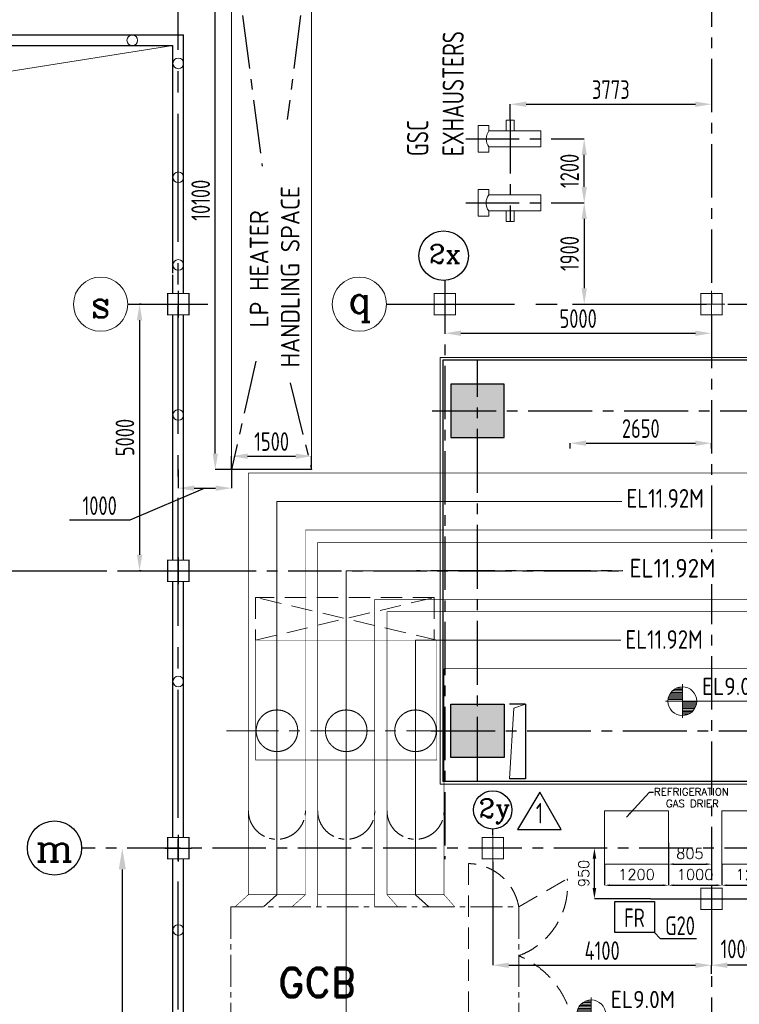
# Model space of a CAD drawing. Extents: x 18893 to 3351893, y -610358 to 406739.
# Tile 28 of 256: x 69056 to 82555, y 334796 to 353262. Entities that reach past the tile are written whole.
import ezdxf
from ezdxf.enums import TextEntityAlignment as Align

# ---------------------------------------------------------------- set-up
doc = ezdxf.new("R2010")
doc.units = 0
doc.header["$LTSCALE"] = 800
doc.header["$MEASUREMENT"] = 0
doc.set_wipeout_variables(frame=1)
for name, pattern in [('CENTER', [2, 1.25, -0.25, 0.25, -0.25]), ('CENTER2', [1.125, 0.75, -0.125, 0.125, -0.125]), ('CONTINOUS', [0]), ('DASHED', [0.75, 0.5, -0.25]), ('HIDDEN', [0.375, 0.25, -0.125])]:
    doc.linetypes.add(name, pattern=pattern)
doc.layers.get('0').update_dxf_attribs({"linetype": 'CONTINUOUS'})
for name, color, linetype in [('0-7-COL', 2, 'CENTER'), ('Aux_col', 7, 'CONTINUOUS'), ('CEN', 2, 'CENTER'), ('CL', 2, 'CENTER2'), ('GRID', 8, 'CENTER'), ('HANGERS', 1, 'CONTINUOUS'), ('HATCH', 9, 'CONTINUOUS'), ('IPB', 1, 'CONTINUOUS'), ('PUMPS', 7, 'CONTINUOUS'), ('TGCOL', 2, 'CONTINUOUS'), ('WALL', 6, 'CONTINUOUS')]:
    doc.layers.add(name, color=color, linetype=linetype)
for name, color, linetype, lineweight in [('DIM', 4, 'CONTINUOUS', 13), ('equip', 251, 'CENTER2', 9), ('EQUPT', 251, 'HIDDEN', 9), ('LOGO', 7, 'CONTINUOUS', 13), ('T', 3, 'CONTINUOUS', 15), ('TEXT', 3, 'CONTINUOUS', 15)]:
    doc.layers.add(name, color=color, linetype=linetype, lineweight=lineweight)
doc.styles.add('DIM', font='romans.shx')
doc.styles.add('ROMANC', font='romanc')
doc.styles.add('ROMAND', font='romand')
doc.styles.add('ROMANS', font='ISO9.shx', dxfattribs={"width": 0.8})
doc.styles.add('S1', font='SIMPLEX.SHX', dxfattribs={"height": 200})
doc.styles.get("Standard").update_dxf_attribs({"font": 'ISO9'})
doc.dimstyles.get("Standard").update_dxf_attribs({"dimtxt": 0.18, "dimasz": 0.18, "dimexe": 0.18, "dimexo": 0.0625, "dimgap": 0.09, "dimtad": 0, "dimtih": 1, "dimtoh": 1, "dimdec": 4, "dimzin": 0, "dimdsep": 46, "dimtxsty": 'Standard', "dimcen": 0.09, "dimadec": 0, "dimazin": 0, "dimtfac": 1, "dimtdec": 4, "dimtofl": 0, "dimtmove": 0, "dimatfit": 3, "dimfxl": 0, "dimtolj": 1, "dimtzin": 0, "dimarcsym": 0})
doc.dimstyles.new('STANDARD$0', dxfattribs={"dimtxt": 250, "dimasz": 200, "dimexe": 0, "dimexo": 0, "dimgap": 100, "dimtad": 1, "dimdec": 0, "dimzin": 0, "dimdsep": 46, "dimtxsty": 'S1', "dimcen": 0, "dimadec": 0, "dimazin": 0, "dimtfac": 1, "dimtdec": 0, "dimtmove": 2, "dimatfit": 3, "dimfxl": 0, "dimtolj": 1, "dimtzin": 0, "dimarcsym": 0})

# ---------------------------------------------------------------- blocks, each defined once
blk = doc.blocks.new('A$C5C0C65E7')
for p, q in [((0, 125), (0, -125)), ((-125, 0), (125, 0))]:
    blk.add_line(p, q)
at = {"const_width": 10, "flags": 128}
blk.add_lwpolyline([(-100, -100), (100, -100), (100, 100), (-100, 100)], close=True, dxfattribs=at)
blk = doc.blocks.new('A$C2B282DB4')
at = {"xscale": 2, "yscale": 2, "zscale": 2}
blk.add_blockref('A$C5C0C65E7', (0, 0), dxfattribs=at)
blk = doc.blocks.new('*D550')
at = {"layer": 'DIM', "lineweight": -2}
for p, q in [((80027, 337426), (80027, 337029)), ((81227, 337426), (81227, 337029)), ((80127, 337029), (81127, 337029))]:
    blk.add_line(p, q, dxfattribs=at)
at = {"layer": 'DIM'}
for points in [[(80127, 337046), (80127, 337012), (80027, 337029)], [(81127, 337046), (81127, 337012), (81227, 337029)]]:
    blk.add_solid(points, dxfattribs=at)
at = {"layer": 'DIM', "insert": (80627, 337229), "char_height": 200, "attachment_point": 5, "style": 'S1'}
blk.add_mtext('\\A1;1200', dxfattribs=at)
blk = doc.blocks.new('*D551')
at = {"layer": 'DIM', "lineweight": -2}
for p, q in [((81227, 337426), (81227, 337029)), ((82227, 337426), (82227, 337029)), ((81327, 337029), (82127, 337029))]:
    blk.add_line(p, q, dxfattribs=at)
at = {"layer": 'DIM'}
for points in [[(81327, 337046), (81327, 337012), (81227, 337029)], [(82127, 337046), (82127, 337012), (82227, 337029)]]:
    blk.add_solid(points, dxfattribs=at)
at = {"layer": 'DIM', "insert": (81727, 337229), "char_height": 200, "attachment_point": 5, "style": 'S1'}
blk.add_mtext('\\A1;1000', dxfattribs=at)
blk = doc.blocks.new('*D552')
at = {"layer": 'DIM', "lineweight": -2}
for p, q in [((82227, 337426), (82227, 337029)), ((83427, 337426), (83427, 337029)), ((82327, 337029), (83327, 337029))]:
    blk.add_line(p, q, dxfattribs=at)
at = {"layer": 'DIM'}
for points in [[(82327, 337046), (82327, 337012), (82227, 337029)], [(83327, 337046), (83327, 337012), (83427, 337029)]]:
    blk.add_solid(points, dxfattribs=at)
at = {"layer": 'DIM', "insert": (82827, 337229), "char_height": 200, "attachment_point": 5, "style": 'S1'}
blk.add_mtext('\\A1;1200', dxfattribs=at)
blk = doc.blocks.new('*X33')
at = {"color": 0}
for p, q in [((36226, 29425), (36330, 29425)), ((36085, 29250), (36330, 29250)), ((36092, 29275), (36330, 29275)), ((36102, 29300), (36330, 29300)), ((36115, 29325), (36330, 29325)), ((36132, 29350), (36330, 29350)), ((36154, 29375), (36330, 29375)), ((36183, 29400), (36330, 29400)), ((36080, 29200), (36330, 29200)), ((36081, 29225), (36330, 29225))]:
    blk.add_line(p, q, dxfattribs=at)
blk = doc.blocks.new('LL')
for p, q in [((-711, 0), (-711, 423)), ((-1136, 0), (-711, 0)), ((1493, 0), (-711, 0)), ((-711, 0), (-711, -418))]:
    blk.add_line(p, q)
for start, end in [(90, 180), (0, 90), (180, 270), (270, 0)]:
    blk.add_arc((-711, 0), 360, start, end)
at = {"xscale": 1.440000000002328, "yscale": 1.440000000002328, "zscale": 1.440000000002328}
blk.add_blockref('*X33', (-53026, -42044), dxfattribs=at)
at = {"xscale": 1.440000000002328, "yscale": 1.440000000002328, "zscale": 1.440000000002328, "rotation": 180}
blk.add_blockref('*X33', (51604, 42044), dxfattribs=at)
blk = doc.blocks.new('*D594')
at = {"layer": 'DIM', "color": 9, "lineweight": -2}
for p, q in [((79440, 349826), (79646, 349826)), ((79646, 349526), (79646, 348226)), ((79426, 347926), (79646, 347926))]:
    blk.add_line(p, q, dxfattribs=at)
at = {"layer": 'DIM', "color": 9}
for points in [[(79596, 349526), (79696, 349526), (79646, 349826)], [(79596, 348226), (79696, 348226), (79646, 347926)]]:
    blk.add_solid(points, dxfattribs=at)
at = {"layer": 'DIM', "insert": (79371, 348876), "char_height": 350, "attachment_point": 5, "rotation": 90, "style": 'ROMANS'}
blk.add_mtext('\\A1;1900', dxfattribs=at)
blk = doc.blocks.new('*D598')
at = {"layer": 'DIM', "color": 9, "lineweight": -2}
for p, q in [((77032, 347678), (77032, 347381)), ((82032, 347678), (82032, 347381)), ((77332, 347381), (81732, 347381))]:
    blk.add_line(p, q, dxfattribs=at)
at = {"layer": 'DIM', "color": 9}
for points in [[(77332, 347431), (77332, 347331), (77032, 347381)], [(81732, 347431), (81732, 347331), (82032, 347381)]]:
    blk.add_solid(points, dxfattribs=at)
at = {"layer": 'DIM', "insert": (79532, 347656), "char_height": 350, "attachment_point": 5, "style": 'ROMANS'}
blk.add_mtext('\\A1;5000', dxfattribs=at)
blk = doc.blocks.new('*D599')
at = {"layer": 'DIM', "color": 9, "lineweight": -2}
for p, q in [((73032, 344826), (73032, 345075)), ((73332, 345075), (74232, 345075)), ((74532, 344826), (74532, 345075))]:
    blk.add_line(p, q, dxfattribs=at)
at = {"layer": 'DIM', "color": 9}
for points in [[(73332, 345125), (73332, 345025), (73032, 345075)], [(74232, 345125), (74232, 345025), (74532, 345075)]]:
    blk.add_solid(points, dxfattribs=at)
at = {"layer": 'DIM', "insert": (73782, 345350), "char_height": 350, "attachment_point": 5, "style": 'ROMANS'}
blk.add_mtext('\\A1;1500', dxfattribs=at)
blk = doc.blocks.new('*D633')
at = {"layer": 'DIM', "lineweight": -2}
for p, q in [((81227, 337822), (81227, 337425)), ((82032, 337822), (82032, 337425)), ((81327, 337425), (81932, 337425))]:
    blk.add_line(p, q, dxfattribs=at)
at = {"layer": 'DIM'}
for points in [[(81327, 337441), (81327, 337408), (81227, 337425)], [(81932, 337441), (81932, 337408), (82032, 337425)]]:
    blk.add_solid(points, dxfattribs=at)
at = {"layer": 'DIM', "insert": (81629, 337625), "char_height": 200, "attachment_point": 5, "style": 'S1'}
blk.add_mtext('\\A1;805', dxfattribs=at)
blk = doc.blocks.new('*D637')
at = {"layer": 'DIM', "color": 9, "lineweight": -2}
for p, q in [((74532, 354926), (72726, 354926)), ((72726, 345126), (72726, 354626)), ((74532, 344826), (72726, 344826))]:
    blk.add_line(p, q, dxfattribs=at)
at = {"layer": 'DIM', "color": 9}
for points in [[(72676, 354626), (72776, 354626), (72726, 354926)], [(72676, 345126), (72776, 345126), (72726, 344826)]]:
    blk.add_solid(points, dxfattribs=at)
at = {"layer": 'DIM', "insert": (72451, 349876), "char_height": 350, "attachment_point": 5, "rotation": 90, "style": 'ROMANS'}
blk.add_mtext('\\A1;10100', dxfattribs=at)
blk = doc.blocks.new('*D638')
at = {"layer": 'DIM', "color": 9, "lineweight": -2}
for p, q in [((72032, 344826), (72032, 344476)), ((73032, 344826), (73032, 344476))]:
    blk.add_line(p, q, dxfattribs=at)
at = {"layer": 'DIM', "color": 8, "lineweight": -2}
for p, q in [((72532, 344476), (71124, 343873)), ((72332, 344476), (72732, 344476)), ((71124, 343873), (69991, 343873))]:
    blk.add_line(p, q, dxfattribs=at)
at = {"layer": 'DIM', "color": 8}
for points in [[(72332, 344526), (72332, 344426), (72032, 344476)], [(72732, 344526), (72732, 344426), (73032, 344476)]]:
    blk.add_solid(points, dxfattribs=at)
at = {"layer": 'DIM', "insert": (70557, 344148), "char_height": 350, "attachment_point": 5, "style": 'ROMANS'}
blk.add_mtext('\\A1;1000', dxfattribs=at)
blk = doc.blocks.new('*D653')
at = {"layer": 'DIM', "color": 9, "lineweight": -2}
for p, q in [((82032, 352099), (82032, 351676)), ((78259, 351375), (78259, 351676)), ((78559, 351676), (81732, 351676))]:
    blk.add_line(p, q, dxfattribs=at)
at = {"layer": 'DIM', "color": 9}
for points in [[(78559, 351726), (78559, 351626), (78259, 351676)], [(81732, 351726), (81732, 351626), (82032, 351676)]]:
    blk.add_solid(points, dxfattribs=at)
at = {"layer": 'DIM', "insert": (80145, 351951), "char_height": 350, "attachment_point": 5, "style": 'ROMANS'}
blk.add_mtext('\\A1;3773', dxfattribs=at)
blk = doc.blocks.new('*D654')
at = {"layer": 'DIM', "color": 9, "lineweight": -2}
for p, q in [((79440, 351026), (79646, 351026)), ((79646, 350126), (79646, 350726)), ((79440, 349826), (79646, 349826))]:
    blk.add_line(p, q, dxfattribs=at)
at = {"layer": 'DIM', "color": 9}
for points in [[(79596, 350726), (79696, 350726), (79646, 351026)], [(79596, 350126), (79696, 350126), (79646, 349826)]]:
    blk.add_solid(points, dxfattribs=at)
at = {"layer": 'DIM', "insert": (79371, 350426), "char_height": 350, "attachment_point": 5, "rotation": 90, "style": 'ROMANS'}
blk.add_mtext('\\A1;1200', dxfattribs=at)
blk = doc.blocks.new('TG DECK')
h = blk.add_hatch(color=5)
h.dxf.hatch_style = 1
h.paths.add_polyline_path([(212046, -77938), (213046, -77938), (213046, -78938), (212046, -78938)])
at = {"layer": 'HATCH'}
h = blk.add_hatch(dxfattribs=at)
h.set_pattern_fill('AR-CONC', color=256, scale=50, style=0)
h.set_pattern_definition([(50, (-234270.1, -192712), (358.6301, -31.37607), [37.5, -412.5]), (355, (-234270.1, -192712), (-69.37567, 376.09607), [30, -330]), (100.451444, (-234240.2, -192714.6), (289.25442, 344.72), [31.8701, -350.57106]), (46.1842, (-234270.1, -192612), (533.62067, -82.75964), [56.25, -618.75]), (96.63564, (-234225.63, -192618.9), (467.331, 487.0593), [47.8052, -525.8569]), (351.18416, (-234270.1, -192612), (467.331, 487.0593), [45, -495]), (21, (-234220.1, -192637), (298.45353, -201.30945), [37.5, -412.5]), (326, (-234220.1, -192637), (121.65767, 362.57502), [30, -330]), (71.451445, (-234195.23, -192653.77), (420.1112, 161.26558), [31.8701, -350.57106]), (37.5, (-234270.1, -192712), (6.079928, 166.446927), [0, -326, 0, -335, 0, -331.25]), (7.5, (-234270.1, -192712), (131.53477, 197.205856), [0, -191, 0, -318.5, 0, -126.25]), (327.5, (-234381.6, -192712), (266.911218, -11.277436), [0, -125, 0, -390, 0, -517.5]), (317.5, (-234431.6, -192712), (291.59308, 50.05249), [0, -162.5, 0, -259, 0, -367.5])])
h.paths.add_polyline_path([(243271, -69588), (242271, -69588), (242271, -70988), (243271, -70988)])
h.paths.add_polyline_path([(238396, -69588), (239396, -69588), (239396, -70988), (238396, -70988)])
h.paths.add_polyline_path([(236086, -70988), (235086, -70988), (235086, -69588), (236086, -69588)])
h.paths.add_polyline_path([(226286, -69588), (226286, -70988), (227286, -70988), (227286, -69588)])
h.paths.add_polyline_path([(226086, -71938), (227286, -71938), (227286, -72938), (226086, -72938)])
h.paths.add_polyline_path([(218887, -71938), (220087, -71938), (220087, -72938), (218887, -72938)])
h.paths.add_polyline_path([(212046, -71938), (212046, -72938), (213046, -72938), (213046, -71938)])
h.paths.add_polyline_path([(218887, -78938), (220087, -78938), (220087, -77938), (218887, -77938)])
h.paths.add_polyline_path([(226086, -78938), (227286, -78938), (227286, -77938), (226086, -77938)])
h.paths.add_polyline_path([(226286, -81288), (226286, -79888), (227286, -79888), (227286, -81288)])
h.paths.add_polyline_path([(236086, -79888), (235086, -79888), (235086, -81288), (236086, -81288)])
h.paths.add_polyline_path([(238396, -81288), (239396, -81288), (239396, -79888), (238396, -79888)])
h.paths.add_polyline_path([(243271, -81288), (242271, -81288), (242271, -79888), (243271, -79888)])
blk.add_lwpolyline([(212046, -77938), (213046, -77938), (213046, -78938), (212046, -78938)], close=True)
at = {"layer": 'CL', "ltscale": 2}
for p, q in [((212546, -79376), (212546, -71500)), ((211701, -72438), (227664, -72438)), ((243471, -75438), (211402, -75438)), ((211677, -78438), (227950, -78438))]:
    blk.add_line(p, q, dxfattribs=at)
at = {"layer": 'TGCOL'}
for points in [[(212046, -71938), (212046, -72938), (213046, -72938), (213046, -71938)], [(212046, -78938), (212046, -77938), (213046, -77938), (213046, -78938)]]:
    blk.add_lwpolyline(points, close=True, dxfattribs=at)
blk = doc.blocks.new('A$C71B3771A')
at = {"layer": 'DIM', "linetype": 'CONTINOUS', "ltscale": 1.5, "flags": 128}
blk.add_lwpolyline([(12285, 6000), (-5035, 6000), (-6185, 4000), (-19340, 4000), (-19340, -4000), (-6185, -4000), (-5035, -6000), (12285, -6000), (12285, 6000)], dxfattribs=at)
blk.add_blockref('TG DECK', (-231186, 75438))
blk = doc.blocks.new('*D679')
at = {"layer": 'DIM', "color": 9, "lineweight": -2}
for p, q in [((82032, 335369), (82032, 335528)), ((82732, 335528), (82332, 335528)), ((83032, 335394), (83032, 335528))]:
    blk.add_line(p, q, dxfattribs=at)
at = {"layer": 'DIM', "color": 9}
for points in [[(82332, 335578), (82332, 335478), (82032, 335528)], [(82732, 335578), (82732, 335478), (83032, 335528)]]:
    blk.add_solid(points, dxfattribs=at)
at = {"layer": 'DIM', "insert": (82526, 335835), "char_height": 350, "attachment_point": 5, "style": 'ROMANS'}
blk.add_mtext('\\A1;1000', dxfattribs=at)
blk = doc.blocks.new('*D681')
at = {"layer": 'DIM', "lineweight": -2}
for p, q in [((79837, 336976), (79837, 337526)), ((80891, 336776), (79837, 336776))]:
    blk.add_line(p, q, dxfattribs=at)
at = {"layer": 'DIM'}
for points in [[(79804, 337526), (79871, 337526), (79837, 337726)], [(79804, 336976), (79871, 336976), (79837, 336776)]]:
    blk.add_solid(points, dxfattribs=at)
at = {"layer": 'DIM', "insert": (79637, 337251), "char_height": 200, "attachment_point": 5, "rotation": 90, "style": 'S1'}
blk.add_mtext('\\A1;950', dxfattribs=at)
blk = doc.blocks.new('GCB')
at = {"layer": 'equip', "linetype": 'CENTER', "ltscale": 25}
for p, q in [((8319, 14300), (1850, 14300)), ((1850, 14300), (1850, 6926)), ((8376, 13000), (3150, 13000)), ((3150, 13000), (3150, 6700)), ((3150, 13000), (3150, 6926)), ((8299, 11700), (4450, 11700)), ((4450, 11700), (4450, 6926)), ((3150, 6700), (3150, 0))]:
    blk.add_line(p, q, dxfattribs=at)
at = {"layer": 'equip', "linetype": 'CENTER'}
blk.add_line((13704, 13000), (3150, 13000), dxfattribs=at)
at = {"layer": 'equip', "linetype": 'DASHED'}
for p, q in [((4800, 12500), (1450, 12500)), ((1450, 12500), (1450, 11700)), ((4850, 11700), (1450, 12500)), ((1450, 11700), (4800, 12500)), ((4800, 12500), (4800, 11700)), ((5446, 7510), (5446, 2190)), ((6386, 6700), (7296, 7225))]:
    blk.add_line(p, q, dxfattribs=at)
at = {"layer": 'equip', "ltscale": 2}
blk.add_line((5480, 10000), (902, 10000), dxfattribs=at)
at = {"layer": 'equip', "linetype": 'CENTER', "ltscale": 1500}
for p, q in [((1850, 6926), (1600, 6700)), ((4450, 6926), (4700, 6700))]:
    blk.add_line(p, q, dxfattribs=at)
at = {"layer": 'equip'}
for p, q in [((983, 6700), (983, 3000)), ((983, 6700), (6386, 6700)), ((6386, 6700), (6386, 3000))]:
    blk.add_line(p, q, dxfattribs=at)
at = {"layer": 'equip', "linetype": 'ByBlock', "const_width": 10, "flags": 128}
for points in [[(12554, 14835), (1315, 14835)], [(1315, 14835), (1315, 6926)], [(12554, 13765), (2385, 13765)], [(2385, 13765), (2385, 6926)], [(12554, 13535), (2615, 13535)], [(2615, 13535), (2615, 6700)], [(12554, 12465), (3685, 12465)], [(3685, 12465), (3685, 6700)], [(12554, 12235), (3915, 12235)], [(3915, 12235), (3915, 6926)], [(4850, 11700), (4850, 9450), (1450, 9450), (1450, 11700), (4850, 11700)], [(12554, 11165), (4985, 11165)], [(4985, 11165), (4985, 6926)], [(1065, 6700), (1315, 6926)], [(1315, 6926), (2385, 6926)], [(2135, 6700), (2385, 6926)], [(2610, 6926), (3685, 6926)], [(3915, 6926), (4985, 6926)], [(4115, 6700), (3915, 6926)], [(5185, 6700), (4985, 6926)]]:
    blk.add_lwpolyline(points, dxfattribs=at)
at = {"layer": 'equip', "ltscale": 200}
for centre in [(1850, 10000), (1850, 10000), (3150, 10000), (3150, 10000), (3150, 10000), (4450, 10000)]:
    blk.add_circle(centre, 390, dxfattribs=at)
at = {"layer": 'equip'}
for centre in [(1850, 8500), (3150, 8500), (4450, 8500)]:
    blk.add_arc(centre, 535, 180, 360, dxfattribs=at)
at = {"layer": 'equip', "linetype": 'DASHED'}
for centre, radius, start, end in [((5420, 6529), 981, 10.012, 88.4849), ((5899, 7096), 1403, 290.314, 5.2979), ((5734, 4218), 1693, 22.6615, 67.3385)]:
    blk.add_arc(centre, radius, start, end, dxfattribs=at)
at = {"layer": 'equip', "linetype": 'Continuous', "width": 0.9}
for p in [(8407, 14359), (8387, 11712)]:
    blk.add_text('EL11.92M', height=350, dxfattribs=at).set_placement(p, align=Align.MIDDLE_LEFT)
at = {"layer": 'equip', "style": 'ROMAND'}
blk.add_text('GCB', height=550, dxfattribs=at).set_placement((1873, 5004))
blk.add_wipeout([(8341, 12752), (10820, 12752), (10820, 13347), (8341, 13347)]).dxf.layer = 'equip'
at = {"layer": 'equip', "insert": (8464, 13224), "char_height": 350, "width": 2010, "attachment_point": 1}
blk.add_mtext('EL11.92M', dxfattribs=at)
blk = doc.blocks.new('*D682')
at = {"layer": 'DIM', "color": 9, "lineweight": -2}
for p, q in [((71335, 347926), (71305, 347926)), ((71305, 347626), (71305, 343226)), ((71335, 342926), (71305, 342926))]:
    blk.add_line(p, q, dxfattribs=at)
at = {"layer": 'DIM', "color": 9}
for points in [[(71255, 347626), (71355, 347626), (71305, 347926)], [(71255, 343226), (71355, 343226), (71305, 342926)]]:
    blk.add_solid(points, dxfattribs=at)
at = {"layer": 'DIM', "insert": (71030, 345426), "char_height": 350, "attachment_point": 5, "rotation": 90, "style": 'ROMANS'}
blk.add_mtext('\\A1;5000', dxfattribs=at)
blk = doc.blocks.new('*D713')
at = {"layer": 'DIM', "color": 4, "linetype": 'Continuous', "lineweight": -2}
blk.add_line((70981, 337326), (70981, 330326), dxfattribs=at)
at = {"layer": 'DIM', "color": 4, "linetype": 'Continuous'}
for points in [[(70915, 337326), (71048, 337326), (70981, 337726)], [(70915, 330326), (71048, 330326), (70981, 329926)]]:
    blk.add_solid(points, dxfattribs=at)
at = {"layer": 'DIM', "linetype": 'Continuous', "insert": (70581, 333826), "char_height": 500, "attachment_point": 5, "rotation": 90, "style": 'ROMANC'}
blk.add_mtext('\\A1;7800', dxfattribs=at)
blk = doc.blocks.new('A$C4C8A360A')
at = {"layer": 'HANGERS', "linetype": 'Continuous'}
for p, q in [((3.43, 5.71), (0, 0)), ((6.69, 0), (3.43, 5.71)), ((0, 0), (6.69, 0))]:
    blk.add_line(p, q, dxfattribs=at)
at = {"layer": 'HANGERS', "linetype": 'Continuous', "style": 'ROMANS', "width": 0.8}
blk.add_text('1', height=3.12, dxfattribs=at).set_placement((2.84, 0.92))
blk = doc.blocks.new('*D743')
at = {"layer": 'DIM', "color": 9, "lineweight": -2}
for p, q in [((79382, 345220), (79382, 345319)), ((79682, 345319), (81732, 345319)), ((82032, 345220), (82032, 345319))]:
    blk.add_line(p, q, dxfattribs=at)
at = {"layer": 'DIM', "color": 9}
for points in [[(79682, 345369), (79682, 345269), (79382, 345319)], [(81732, 345369), (81732, 345269), (82032, 345319)]]:
    blk.add_solid(points, dxfattribs=at)
at = {"layer": 'DIM', "insert": (80707, 345594), "char_height": 350, "attachment_point": 5, "style": 'ROMANS'}
blk.add_mtext('\\A1;2650', dxfattribs=at)
blk = doc.blocks.new('*D749')
at = {"layer": 'DIM', "color": 9, "lineweight": -2}
for p, q in [((77931, 337476), (77931, 335528)), ((82032, 335885), (82032, 335528)), ((78231, 335528), (81732, 335528))]:
    blk.add_line(p, q, dxfattribs=at)
at = {"layer": 'DIM', "color": 9}
for points in [[(78231, 335578), (78231, 335478), (77931, 335528)], [(81732, 335578), (81732, 335478), (82032, 335528)]]:
    blk.add_solid(points, dxfattribs=at)
at = {"layer": 'DIM', "insert": (79982, 335803), "char_height": 350, "attachment_point": 5, "style": 'ROMANS'}
blk.add_mtext('\\A1;4100', dxfattribs=at)

msp = doc.modelspace()

# ---------------------------------------------------------------- linework, layer by layer
at = {"layer": '0-7-COL', "linetype": 'Continuous', "ltscale": 4}
for p, q in [((61331.71, 352976.05), (72131.71, 352976.05)), ((72131.71, 348476.05), (72131.71, 352976.05)), ((61531.71, 352776.05), (71931.71, 352776.05)), ((71931.71, 348506.31), (71931.71, 352776.05)), ((71931.71, 348126.05), (71931.71, 348476.05)), ((72131.71, 348126.05), (72131.71, 348476.05)), ((71931.71, 343126.05), (71931.71, 347726.05)), ((72131.71, 343126.05), (72131.71, 347726.05)), ((71931.71, 342626.05), (71931.71, 342726.05)), ((72131.71, 342626.05), (72131.71, 342726.05)), ((71931.71, 337926.05), (71931.71, 342626.05)), ((72131.71, 337926.05), (72131.71, 342626.05)), ((71931.71, 335976.05), (71931.71, 337526.05)), ((72131.71, 335953.49), (72131.71, 337526.05)), ((71931.71, 332026.05), (71931.71, 335976.05)), ((72131.71, 331826.05), (72131.71, 335976.05))]:
    msp.add_line(p, q, dxfattribs=at)
at = {"layer": '0-7-COL', "color": 6, "linetype": 'Continuous'}
for centre, radius in [((77008.2, 348835.44), 464.06), ((69709.02, 337726.05), 508.61)]:
    msp.add_circle(centre, radius, dxfattribs=at)
at = {"layer": 'CEN'}
for p, q in [((73031.71, 354926.05), (73601.76, 350517.69)), ((74531.71, 354926.05), (74074.6, 351391.01)), ((73488.33, 346857.2), (73031.71, 344826.05)), ((74127.24, 346454.01), (74531.71, 344826.05))]:
    msp.add_line(p, q, dxfattribs=at)
at = {"layer": 'DIM'}
for p, q in [((78241.71, 339026.05), (78323.96, 340352.89)), ((78323.96, 340352.89), (78541.71, 340426.05))]:
    msp.add_line(p, q, dxfattribs=at)
at = {"layer": 'DIM', "flags": 128}
msp.add_lwpolyline([(73031.71, 344826.05), (74531.71, 344826.05), (74531.71, 354926.05), (73031.71, 354926.05)], close=True, dxfattribs=at)
msp.add_lwpolyline([(61531.71, 332026.05), (62935.79, 351352.85), (71931.71, 352776.05)], dxfattribs=at)
at = {"layer": 'DIM'}
for centre, radius in [((71169.02, 352876.05), 100), ((72031.71, 352443.27), 100), ((72031.71, 352443.27), 100), ((72031.71, 350305.76), 100), ((72031.71, 350305.76), 100), ((72031.71, 348661.74), 100), ((70573.35, 347926.05), 508.61), ((75429.02, 347926.05), 508.61), ((72031.71, 345848.29), 100), ((72031.71, 340848.96), 100), ((72031.71, 340848.96), 100), ((72031.71, 336189.01), 100)]:
    msp.add_circle(centre, radius, dxfattribs=at)
at = {"layer": 'EQUPT', "color": 6, "linetype": 'Continuous'}
for points in [[(80026.71, 337426.05), (80026.71, 338426.05), (81226.71, 338426.05), (81226.71, 337426.05)], [(82226.71, 337426.05), (82226.71, 338426.05), (83426.71, 338426.05), (83426.71, 337426.05)]]:
    msp.add_lwpolyline(points, close=True, dxfattribs=at)
at = {"layer": 'GRID', "linetype": 'CENTER2', "ltscale": 4}
for p, q in [((72031.71, 323896.19), (72031.71, 368515.12)), ((71081.96, 347926.05), (72584.24, 347926.05)), ((75937.63, 347926.05), (90298.84, 347926.05)), ((57299.13, 342926.05), (72652.56, 342926.05)), ((80891.47, 336776.05), (88753.16, 336776.05))]:
    msp.add_line(p, q, dxfattribs=at)
at = {"layer": 'GRID'}
for p, q in [((82031.71, 366926.05), (82031.71, 323827.19)), ((78258.71, 351375.49), (78258.71, 349475.49)), ((77427.27, 351025.72), (79444.49, 351025.72)), ((77427.27, 349825.72), (79444.49, 349825.72)), ((69290.59, 342926.05), (119508.82, 342926.05)), ((128074.36, 337726.05), (70217.63, 337726.05))]:
    msp.add_line(p, q, dxfattribs=at)
at = {"layer": 'GRID', "linetype": 'CENTER'}
msp.add_line((77031.71, 348371.98), (77031.71, 337520.9), dxfattribs=at)
at = {"layer": 'IPB'}
for q in [(80964.03, 336143.93), (81755.29, 336032.67)]:
    msp.add_line((81073.51, 336032.67), q, dxfattribs=at)
msp.add_lwpolyline([(80220.75, 336723.4), (80964.03, 336723.4), (80964.03, 336143.93), (80220.75, 336143.93)], close=True, dxfattribs=at)
at = {"layer": 'PUMPS', "color": 4}
for p, q in [((78541.71, 340426.05), (78241.71, 340426.05)), ((78541.71, 340426.05), (78541.71, 339026.05)), ((78541.71, 339026.05), (78241.71, 339026.05))]:
    msp.add_line(p, q, dxfattribs=at)
at = {"layer": 'T'}
for p, q in [((77659.28, 351276.52), (77658.06, 350776.52)), ((77859.28, 351276.18), (77659.28, 351276.52)), ((77859.03, 351176.18), (77859.28, 351276.18)), ((78182.81, 351375.62), (78332.81, 351375.37)), ((78184.16, 351375.62), (78183.67, 351175.62)), ((78333.67, 351175.37), (78334.16, 351375.37)), ((77859.03, 351176.18), (78834.03, 351174.51)), ((78834.03, 351174.51), (78833.3, 350874.51)), ((77858.06, 350776.18), (77858.3, 350876.18)), ((78833.3, 350874.51), (77858.3, 350876.18)), ((77658.06, 350776.52), (77858.06, 350776.18)), ((77656.35, 350076.52), (77655.14, 349576.52)), ((77856.35, 350076.18), (77656.35, 350076.52)), ((77856.11, 349976.18), (77856.35, 350076.18)), ((77856.11, 349976.18), (78831.11, 349974.52)), ((78831.11, 349974.52), (78830.38, 349674.52)), ((77655.14, 349576.52), (77855.13, 349576.18)), ((77855.13, 349576.18), (77855.38, 349676.18)), ((78830.38, 349674.52), (77855.38, 349676.18)), ((78180.38, 349675.63), (78179.89, 349475.63)), ((78329.89, 349475.37), (78330.38, 349675.37)), ((78179.89, 349475.63), (78329.89, 349475.37))]:
    msp.add_line(p, q, dxfattribs=at)
for centre in [(78049.26, 351025.71), (78046.34, 349825.72)]:
    msp.add_arc(centre, 242.54, 141.657718, 218.063155, dxfattribs=at)
at = {"layer": 'WALL'}
for p, q in [((76991.71, 346876.05), (76991.71, 338976.05)), ((86881.71, 346876.05), (76991.71, 346876.05)), ((86881.71, 338976.05), (76991.71, 338976.05))]:
    msp.add_line(p, q, dxfattribs=at)

# ---------------------------------------------------------------- block references
at = {"layer": 'Aux_col', "xscale": 2, "yscale": 2, "zscale": 2}
for p in [(72031.71, 347926.05), (72031.71, 342926.05), (72031.71, 337726.05), (82031.71, 336776.05)]:
    msp.add_blockref('A$C5C0C65E7', p, dxfattribs=at)
at = {"layer": 'DIM'}
for name, p in [('A$C71B3771A', (96281.71, 342926.05)), ('A$C2B282DB4', (77031.71, 347926.05)), ('A$C2B282DB4', (82031.45, 347926.05))]:
    msp.add_blockref(name, p, dxfattribs=at)
ref = msp.add_blockref('LL', (82020.71, 340480.47), dxfattribs=dict(at, xscale=0.75, yscale=0.75, zscale=0.75))
ref.add_attrib('LEVEL', 'EL9.0M', (81854.41, 340596.11), dxfattribs={"layer": '0', "height": 324, "flags": 4})
at = {"layer": 'DIM', "xscale": -1, "rotation": 180}
msp.add_blockref('A$C2B282DB4', (77931.45, 337726.05), dxfattribs=at)
at = {"layer": 'DIM'}
ref = msp.add_blockref('LL', (80310.96, 334608.66), dxfattribs=dict(at, xscale=0.75, yscale=0.75, zscale=0.75))
ref.add_attrib('LEVEL', 'EL9.0M', (80144.66, 334724.3), dxfattribs={"layer": '0', "height": 324, "flags": 4})

# ---------------------------------------------------------------- texts
at = {"layer": 'LOGO', "color": 4, "insert": (76320.69, 350702.4), "char_height": 400, "width": 400, "attachment_point": 1, "rotation": 90, "style": 'ROMANS'}
msp.add_mtext('GSC \\PEXHAUSTERS', dxfattribs=at)
at = {"layer": 'TEXT', "linetype": 'Continuous'}
for s, p in [('HANDLING SPACE', (74305.97, 346739.99)), ('LP HEATER', (73723.28, 347490.03))]:
    msp.add_text(s, height=350, rotation=90, dxfattribs=at).set_placement(p)
at = {"layer": 'TEXT', "style": 'ROMANC'}
for s, height, p in [('2x', 350, (77036.08, 348869.52)), ('s', 500, (70573.35, 347926.05)), ('q', 500, (75429.02, 347926.05)), ('m', 500, (69709.02, 337726.05))]:
    msp.add_text(s, height=height, dxfattribs=at).set_placement(p, align=Align.MIDDLE)
at = {"layer": 'TEXT', "style": 'DIM'}
for s, p in [('REFRIGERATION', (80955.81, 338712.67)), ('GAS DRIER', (81180.08, 338490.89))]:
    msp.add_text(s, height=140, dxfattribs=at).set_placement(p)
at = {"layer": 'TEXT', "style": 'ROMANS', "width": 0.8}
for s, p in [('FR', (80588.26, 336242.61)), ('G20', (81444.08, 336095.68))]:
    msp.add_text(s, height=350, dxfattribs=at).set_placement(p, align=Align.CENTER)

# ---------------------------------------------------------------- dimensions: what is measured, and where the dimension line sits
at = {"layer": 'DIM'}
for base, p1, p2, angle, override, picture, middle in [((72725.56, 354926.05), (74531.71, 344826.05), (74531.71, 354926.05), 90, {"dimtxt": 350, "dimasz": 300, "dimtxsty": 'ROMANS', "dimclrd": 9, "dimclre": 9, "dimclrt": 256, "dimtix": 1}, '*D637', (72450.56, 349876.05)), ((79646.04, 351025.72), (79439.6, 349825.72), (79439.6, 351025.72), 90, {"dimtxt": 350, "dimasz": 300, "dimtxsty": 'ROMANS', "dimclrd": 9, "dimclre": 9, "dimclrt": 256, "dimtix": 1}, '*D654', (79371.04, 350425.72)), ((79646.04, 347926.05), (79439.6, 349825.72), (79426.23, 347926.05), 270, {"dimtxt": 350, "dimasz": 300, "dimtxsty": 'ROMANS', "dimclrd": 9, "dimclre": 9, "dimclrt": 256, "dimtix": 1}, '*D594', (79371.04, 348875.88)), ((71305.24, 342926.05), (71335.19, 347926.05), (71335.19, 342926.05), 90, {"dimtxt": 350, "dimasz": 300, "dimtxsty": 'ROMANS', "dimclrd": 9, "dimclre": 9, "dimclrt": 256, "dimtix": 1}, '*D682', (71030.24, 345426.05)), ((79837.49, 337726.05), (80891.47, 336776.05), (79837.49, 337726.05), 90, {"dimscale": 200, "dimtxt": 2, "dimasz": 1, "dimgap": 0.5, "dimclrd": 256, "dimclre": 256, "dimclrt": 256, "dimatfit": 0, "dimfxl": 0}, '*D681', (79637.49, 337251.05))]:
    dim = msp.add_linear_dim(base=base, p1=p1, p2=p2, angle=angle, dimstyle='STANDARD$0', override=override, dxfattribs=at)
    dim.commit()
    dim.dimension.update_dxf_attribs({"geometry": picture, "text_midpoint": middle})
for base, p1, p2, override, picture, middle in [((82031.71, 351676.3), (78258.71, 351375.49), (82031.71, 352099.28), {"dimtxt": 350, "dimasz": 300, "dimtxsty": 'ROMANS', "dimclrd": 9, "dimclre": 9, "dimclrt": 256, "dimtix": 1}, '*D653', (80145.21, 351951.3)), ((82031.71, 347380.73), (77031.71, 347677.55), (82031.71, 347677.55), {"dimtxt": 350, "dimasz": 300, "dimtxsty": 'ROMANS', "dimclrd": 9, "dimclre": 9, "dimclrt": 256, "dimtix": 1, "dimatfit": 0}, '*D598', (79531.71, 347655.73)), ((82031.71, 345318.62), (79381.71, 345219.8), (82031.71, 345219.8), {"dimtxt": 350, "dimasz": 300, "dimtxsty": 'ROMANS', "dimclrd": 9, "dimclre": 9, "dimclrt": 256, "dimtix": 1}, '*D743', (80706.71, 345593.62)), ((74531.71, 345074.94), (73031.71, 344826.05), (74531.71, 344826.05), {"dimtxt": 350, "dimasz": 300, "dimtxsty": 'ROMANS', "dimclrd": 9, "dimclre": 9, "dimclrt": 256, "dimtix": 1}, '*D599', (73781.71, 345349.94)), ((82031.71, 337424.56), (81226.71, 337821.57), (82031.71, 337821.57), {"dimscale": 100, "dimtxt": 2, "dimasz": 1, "dimgap": 1, "dimclrd": 256, "dimclre": 256, "dimclrt": 256, "dimatfit": 0}, '*D633', (81629.21, 337624.56)), ((81226.71, 337029.04), (80026.71, 337426.05), (81226.71, 337426.05), {"dimscale": 100, "dimtxt": 2, "dimasz": 1, "dimgap": 1, "dimclrd": 256, "dimclre": 256, "dimclrt": 256, "dimatfit": 0}, '*D550', (80626.71, 337229.04)), ((82226.71, 337029.04), (81226.71, 337426.05), (82226.71, 337426.05), {"dimscale": 100, "dimtxt": 2, "dimasz": 1, "dimgap": 1, "dimclrd": 256, "dimclre": 256, "dimclrt": 256, "dimatfit": 0}, '*D551', (81726.71, 337229.04)), ((83426.71, 337029.04), (82226.71, 337426.05), (83426.71, 337426.05), {"dimscale": 100, "dimtxt": 2, "dimasz": 1, "dimgap": 1, "dimclrd": 256, "dimclre": 256, "dimclrt": 256, "dimatfit": 0}, '*D552', (82826.71, 337229.04))]:
    dim = msp.add_linear_dim(base=base, p1=p1, p2=p2, dimstyle='STANDARD$0', override=override, dxfattribs=at)
    dim.commit()
    dim.dimension.update_dxf_attribs({"geometry": picture, "text_midpoint": middle})
for base, p1, p2, override, picture, middle in [((73031.71, 344476.27), (72031.71, 344826.05), (73031.71, 344826.05), {"dimtxt": 350, "dimasz": 300, "dimtxsty": 'ROMANS', "dimclrd": 8, "dimclre": 9, "dimclrt": 256, "dimtix": 1, "dimtmove": 1}, '*D638', (71024.03, 343872.76)), ((82031.71, 335527.84), (83031.89, 335393.82), (82031.71, 335368.88), {"dimtxt": 350, "dimasz": 300, "dimtxsty": 'ROMANS', "dimclrd": 9, "dimclre": 9, "dimclrt": 256, "dimtix": 1}, '*D679', (82526.31, 335835.23))]:
    dim = msp.add_linear_dim(base=base, p1=p1, p2=p2, dimstyle='STANDARD$0', override=override, dxfattribs=at)
    dim.commit()
    dim.dimension.update_dxf_attribs({"geometry": picture, "text_midpoint": middle, "dimtype": 160})
at = {"layer": 'DIM', "linetype": 'Continuous'}
dim = msp.add_linear_dim(base=(70981.46, 329926.05), p1=(70981.46, 337726.05), p2=(70981.46, 329926.05), angle=90, dimstyle='STANDARD$0', override={"dimscale": 100, "dimtxt": 5, "dimasz": 4, "dimgap": 1.5, "dimtxsty": 'ROMANC', "dimclrd": 4, "dimclre": 256, "dimclrt": 256, "dimtix": 1}, dxfattribs=at)
dim.commit()
dim.dimension.update_dxf_attribs({"geometry": '*D713', "text_midpoint": (70581.46, 333826.05)})

# ---------------------------------------------------------------- leaders
at = {"layer": 'DIM'}
msp.add_leader([(80437, 338305.91), (80868.52, 338773.18), (80945.58, 338773.18)], dimstyle='Standard', override={"dimscale": 100, "dimtxt": 2, "dimasz": 1, "dimexe": 0, "dimexo": 0, "dimgap": 1, "dimtad": 0, "dimtih": 0, "dimtoh": 0, "dimdec": 0, "dimcen": 0, "dimclrd": 256, "dimclre": 256, "dimclrt": 256, "dimtdec": 0, "dimtofl": 1, "dimatfit": 0}, dxfattribs=at)

# ---------------------------------------------------------------- next in the draw order: block references
msp.add_blockref('GCB', (72031.71, 329926.05), dxfattribs=at)

# ---------------------------------------------------------------- next in the draw order: linework, layer by layer
msp.add_line((77931.45, 337976.05), (77931.45, 338083.13))
at = {"layer": '0-7-COL', "color": 6, "linetype": 'Continuous'}
msp.add_circle((77929.62, 338441.66), 358.53, dxfattribs=at)

# ---------------------------------------------------------------- next in the draw order: block references
at = {"layer": 'HANGERS', "linetype": 'Continuous', "xscale": 122.5, "yscale": 122.5, "zscale": 122.5}
msp.add_blockref('A$C4C8A360A', (78391.71, 338075.45), dxfattribs=at)

# ---------------------------------------------------------------- next in the draw order: texts
at = {"layer": 'TEXT', "style": 'ROMANC'}
msp.add_text('2y', height=350, dxfattribs=at).set_placement((77962.18, 338416.47), align=Align.MIDDLE)

# ---------------------------------------------------------------- next in the draw order: dimensions: what is measured, and where the dimension line sits
at = {"layer": 'DIM'}
dim = msp.add_linear_dim(base=(82031.71, 335527.84), p1=(77931.45, 337476.05), p2=(82031.71, 335885.36), dimstyle='STANDARD$0', override={"dimtxt": 350, "dimasz": 300, "dimtxsty": 'ROMANS', "dimclrd": 9, "dimclre": 9, "dimclrt": 256, "dimtix": 1}, dxfattribs=at)
dim.commit()
dim.dimension.update_dxf_attribs({"geometry": '*D749', "text_midpoint": (79981.58, 335802.84)})

doc.saveas('drawing.dxf')
